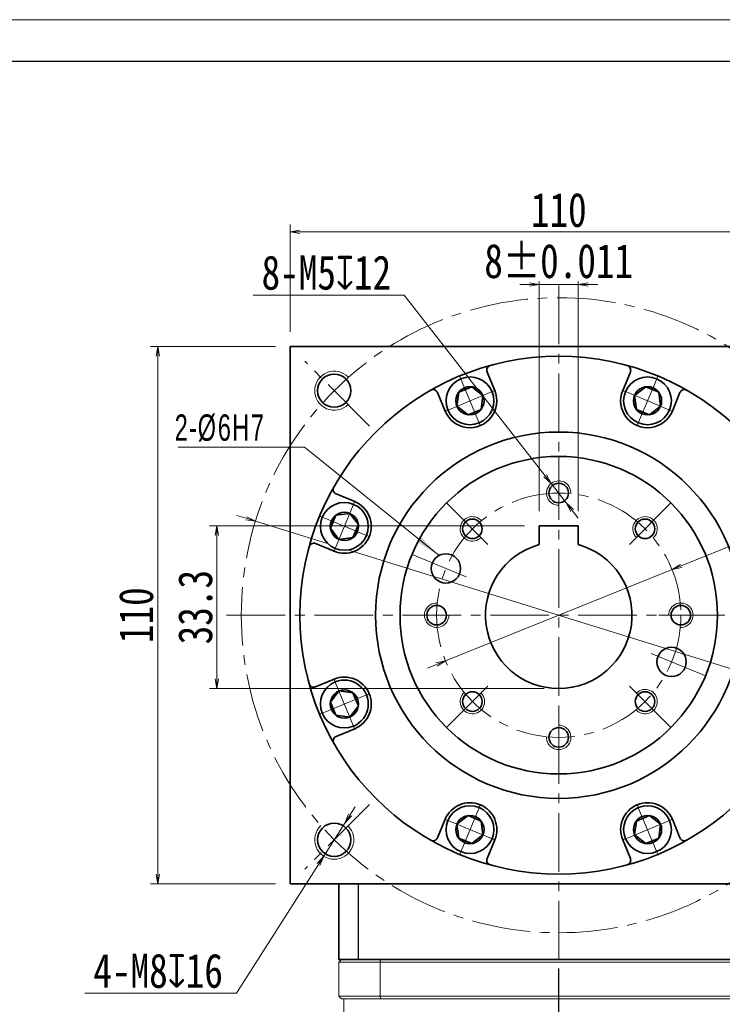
# Model space of a CAD drawing. Header units: millimetres. Extents: x -19 to 724, y -9 to 498.
# Tile 5 of 6: x 302 to 446, y 297 to 498. Entities that reach past the tile are written whole.
import ezdxf

# ---------------------------------------------------------------- set-up
doc = ezdxf.new("R2010")
doc.units = ezdxf.units.MM
doc.set_wipeout_variables(frame=1)
doc.linetypes.add('CENTER2', pattern=[28.575, 19.05, -3.175, 3.175, -3.175])
doc.linetypes.add('点画线', pattern=[18, 12, -2, 2, -2])
doc.layers.add('3中心线层', color=1, linetype='CENTER2')
doc.layers.add('7标注层', color=4, linetype='Continuous')
for name, color, linetype, lineweight in [('EB0', 7, 'Continuous', 35), ('中心线层', 1, '点画线', 18), ('图框_外框线', 7, 'Continuous', 18), ('尺寸线层', 3, 'Continuous', 18), ('粗实线层', 7, 'Continuous', 35)]:
    doc.layers.add(name, color=color, linetype=linetype, lineweight=lineweight)
doc.styles.add('宋体', font='SimSun.ttf', dxfattribs={"width": 0.8})
doc.styles.add('标准', font='txt', dxfattribs={"width": 0.667})
doc.dimstyles.new('A水平标注$0', dxfattribs={"dimtxt": 3.5, "dimasz": 2, "dimexe": 1.5, "dimexo": 3, "dimgap": 1.1, "dimtad": 1, "dimtoh": 1, "dimdec": 4, "dimdsep": 46, "dimtxsty": '宋体', "dimblk": 'OPEN', "dimcen": 3, "dimclrd": 3, "dimclre": 3, "dimclrt": 6, "dimadec": 0, "dimazin": 0, "dimtm": 1e-09, "dimtfac": 1, "dimtdec": 4, "dimtix": 1, "dimtmove": 0, "dimatfit": 3, "dimldrblk": 'OPEN', "dimfxl": 0, "dimlwd": 13, "dimlwe": 13, "dimarcsym": 0})
doc.dimstyles.new('D直径标注φ25', dxfattribs={"dimtxt": 3.5, "dimasz": 2, "dimexe": 1, "dimexo": 3, "dimtad": 1, "dimtoh": 1, "dimdec": 1, "dimdsep": 46, "dimtxsty": '宋体', "dimblk": 'OPEN', "dimcen": 3, "dimclrd": 3, "dimclre": 3, "dimclrt": 130, "dimadec": 0, "dimazin": 0, "dimtm": 1e-09, "dimtfac": 1, "dimtdec": 1, "dimtmove": 0, "dimatfit": 0, "dimldrblk": 'OPEN', "dimfxl": 0, "dimlwd": 13, "dimlwe": 13, "dimarcsym": 0})
doc.dimstyles.new('螺孔(M8-7H)', dxfattribs={"dimtxt": 3.5, "dimasz": 2, "dimexe": 1.25, "dimexo": 3, "dimtad": 1, "dimtoh": 1, "dimdec": 4, "dimdsep": 46, "dimtxsty": '宋体', "dimblk": 'OPEN', "dimcen": 3, "dimclrd": 3, "dimclre": 3, "dimclrt": 2, "dimadec": 0, "dimazin": 0, "dimtm": 1e-09, "dimtfac": 1, "dimtdec": 4, "dimtmove": 0, "dimatfit": 3, "dimldrblk": 'OPEN', "dimfxl": 0, "dimlwd": 9, "dimlwe": 9, "dimarcsym": 0})

# ---------------------------------------------------------------- blocks, each defined once
blk = doc.blocks.new('_Open')
at = {"color": 0, "linetype": 'ByBlock', "lineweight": -2}
for p, q in [((-1, 0.17), (0, 0)), ((-1, -0.17), (0, 0)), ((0, 0), (-1, 0))]:
    blk.add_line(p, q, dxfattribs=at)
blk = doc.blocks.new('*D22')
at = {"layer": 'Defpoints', "color": 0, "transparency": 16777216}
for p in [(467.36, 454.69), (357.36, 431.19), (467.36, 431.19)]:
    blk.add_point(p, dxfattribs=at)
at = {"layer": '尺寸线层', "color": 3, "lineweight": 13, "transparency": 16777216}
for p, q in [((357.36, 434.19), (357.36, 456.19)), ((467.36, 434.19), (467.36, 456.19)), ((359.36, 454.69), (465.36, 454.69))]:
    blk.add_line(p, q, dxfattribs=at)
at = {"layer": '尺寸线层', "color": 3, "lineweight": 13, "transparency": 16777216, "xscale": 2, "yscale": 2, "zscale": 2, "rotation": 180}
blk.add_blockref('_Open', (357.36, 454.69), dxfattribs=at)
at = {"layer": '尺寸线层', "color": 3, "lineweight": 13, "transparency": 16777216, "xscale": 2, "yscale": 2, "zscale": 2}
blk.add_blockref('_Open', (467.36, 454.69), dxfattribs=at)
at = {"layer": '尺寸线层', "color": 6, "transparency": 16777216, "insert": (412.36, 459.11), "char_height": 7, "attachment_point": 5, "style": '宋体', "bg_fill": 3, "box_fill_scale": 1.1, "bg_fill_color": 257, "bg_fill_transparency": 0}
blk.add_mtext('110', dxfattribs=at)
blk = doc.blocks.new('*D23')
at = {"layer": 'Defpoints', "color": 0, "transparency": 16777216}
for p in [(330.28, 431.19), (357.36, 431.19), (357.36, 321.19)]:
    blk.add_point(p, dxfattribs=at)
at = {"layer": '尺寸线层', "color": 3, "lineweight": 13, "transparency": 16777216}
for p, q in [((354.36, 431.19), (328.78, 431.19)), ((330.28, 323.19), (330.28, 429.19)), ((354.36, 321.19), (328.78, 321.19))]:
    blk.add_line(p, q, dxfattribs=at)
at = {"layer": '尺寸线层', "color": 3, "lineweight": 13, "transparency": 16777216, "xscale": 2, "yscale": 2, "zscale": 2}
for p, rotation in [((330.28, 431.19), 90), ((330.28, 321.19), 270)]:
    blk.add_blockref('_Open', p, dxfattribs=dict(at, rotation=rotation))
at = {"layer": '尺寸线层', "color": 6, "transparency": 16777216, "insert": (325.86, 376.19), "char_height": 7, "attachment_point": 5, "rotation": 90, "style": '宋体', "bg_fill": 3, "box_fill_scale": 1.1, "bg_fill_color": 257, "bg_fill_transparency": 0}
blk.add_mtext('110', dxfattribs=at)
blk = doc.blocks.new('*X6')
at = {"layer": '尺寸线层', "linetype": 'Continuous'}
blk.add_hatch(color=0, dxfattribs=at).paths.add_polyline_path([(32.87, -22.21), (28.25, -19.35), (29.09, -18.3)], flags=0)
at = {"layer": '尺寸线层', "color": 0}
for p, q in [((0, 0), (-20.55, 0)), ((5.35, 0), (0, 0)), ((0, 0), (0, 0))]:
    blk.add_line(p, q, dxfattribs=at)
at = {"layer": '尺寸线层', "color": 0, "linetype": 'Continuous'}
blk.add_line((32.87, -22.21), (5.35, 0), dxfattribs=at)
at = {"layer": '尺寸线层', "color": 0, "insert": (-2.7, 1.08), "char_height": 5.4, "width": 35.7065, "attachment_point": 9, "line_spacing_factor": 1.15057, "style": '标准'}
blk.add_mtext('\\T1.1;2-%%C6H7', dxfattribs=at)
blk = doc.blocks.new('*D24')
at = {"layer": 'Defpoints', "color": 0, "transparency": 16777216}
for p in [(350.28, 395.44), (474.44, 356.94)]:
    blk.add_point(p, dxfattribs=at)
at = {"layer": '尺寸线层', "color": 3, "lineweight": 13, "transparency": 16777216}
for p, q in [((348.37, 396.04), (346.46, 396.63)), ((350.28, 395.44), (474.44, 356.94)), ((476.35, 356.35), (480.39, 355.09)), ((480.39, 355.09), (499.06, 355.09))]:
    blk.add_line(p, q, dxfattribs=at)
at = {"layer": '尺寸线层', "color": 3, "lineweight": 13, "transparency": 16777216, "xscale": 2, "yscale": 2, "zscale": 2}
for p, rotation in [((350.28, 395.44), 342.7703562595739), ((474.44, 356.94), 162.770356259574)]:
    blk.add_blockref('_Open', p, dxfattribs=dict(at, rotation=rotation))
at = {"layer": '尺寸线层', "color": 130, "transparency": 16777216, "insert": (490.22, 359.75), "char_height": 7, "attachment_point": 5, "style": '宋体'}
blk.add_mtext('φ130', dxfattribs=at)
blk = doc.blocks.new('*X7')
at = {"layer": '中心线层', "linetype": '点画线', "lineweight": 18}
for p, q in [((0, -5.64), (0, 5.64)), ((-5.64, 0), (5.64, 0))]:
    blk.add_line(p, q, dxfattribs=at)
at = {"layer": '粗实线层'}
for p, q in [((-2.89, 0), (-1.44, 2.5)), ((-1.44, 2.5), (1.44, 2.5)), ((2.89, 0), (1.44, 2.5)), ((2.89, 0), (1.44, 2.5)), ((-2.89, 0), (-1.44, -2.5)), ((2.89, 0), (1.44, -2.5)), ((-1.44, -2.5), (1.44, -2.5))]:
    blk.add_line(p, q, dxfattribs=at)
blk.add_circle((0, 0), 2.89, dxfattribs=at)
for start, end in [(0, 180), (180, 360)]:
    blk.add_arc((0, 0), 4.89, start, end, dxfattribs=at)
blk = doc.blocks.new('*D27')
at = {"layer": 'Defpoints', "color": 0, "transparency": 16777216}
for p in [(435.55, 385.53), (389.17, 366.85)]:
    blk.add_point(p, dxfattribs=at)
at = {"layer": '尺寸线层', "color": 3, "lineweight": 13, "transparency": 16777216}
for p, q in [((437.41, 386.27), (482.18, 404.3)), ((482.18, 404.3), (496.86, 404.3)), ((389.17, 366.85), (435.55, 385.53)), ((387.31, 366.11), (385.46, 365.36))]:
    blk.add_line(p, q, dxfattribs=at)
at = {"layer": '尺寸线层', "color": 3, "lineweight": 13, "transparency": 16777216, "xscale": 2, "yscale": 2, "zscale": 2}
for p, rotation in [((435.55, 385.53), 201.9294855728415), ((389.17, 366.85), 21.92948557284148)]:
    blk.add_blockref('_Open', p, dxfattribs=dict(at, rotation=rotation))
at = {"layer": '尺寸线层', "color": 130, "transparency": 16777216, "insert": (490.02, 408.96), "char_height": 7, "attachment_point": 5, "style": '宋体'}
blk.add_mtext('φ50', dxfattribs=at)
blk = doc.blocks.new('*D28')
at = {"layer": 'Defpoints', "color": 0, "transparency": 16777216}
for p in [(408.36, 394.49), (416.36, 394.49)]:
    blk.add_point(p, dxfattribs=at)
at = {"layer": '尺寸线层', "color": 3, "lineweight": 13, "transparency": 16777216}
for p, q in [((406.36, 443.88), (404.36, 443.88)), ((408.36, 397.49), (408.36, 445.38)), ((416.36, 443.88), (408.36, 443.88)), ((416.36, 397.49), (416.36, 445.38)), ((418.36, 443.88), (420.36, 443.88))]:
    blk.add_line(p, q, dxfattribs=at)
at = {"layer": '尺寸线层', "color": 3, "lineweight": 13, "transparency": 16777216, "xscale": 2, "yscale": 2, "zscale": 2}
blk.add_blockref('_Open', (408.36, 443.88), dxfattribs=at)
at = {"layer": '尺寸线层', "color": 3, "lineweight": 13, "transparency": 16777216, "xscale": 2, "yscale": 2, "zscale": 2, "rotation": 180}
blk.add_blockref('_Open', (416.36, 443.88), dxfattribs=at)
at = {"layer": '尺寸线层', "color": 6, "transparency": 16777216, "insert": (412.36, 448.65), "char_height": 7, "attachment_point": 5, "style": '宋体', "bg_fill": 3, "box_fill_scale": 1.1, "bg_fill_color": 257, "bg_fill_transparency": 0}
blk.add_mtext('\\A1;8{\\H1x;%%P0.011}', dxfattribs=at)
at = {"layer": 'Defpoints', "color": 0, "transparency": 16777216}
blk.add_point((408.36, 443.88), dxfattribs=at)
blk = doc.blocks.new('*D29')
at = {"layer": 'Defpoints', "color": 0, "transparency": 16777216}
for p in [(408.36, 394.49), (342.39, 361.19), (412.36, 361.19)]:
    blk.add_point(p, dxfattribs=at)
at = {"layer": '尺寸线层', "color": 3, "lineweight": 13, "transparency": 16777216}
for p, q in [((405.36, 394.49), (340.89, 394.49)), ((342.39, 392.49), (342.39, 363.19)), ((409.36, 361.19), (340.89, 361.19))]:
    blk.add_line(p, q, dxfattribs=at)
at = {"layer": '尺寸线层', "color": 3, "lineweight": 13, "transparency": 16777216, "xscale": 2, "yscale": 2, "zscale": 2}
for p, rotation in [((342.39, 394.49), 90), ((342.39, 361.19), 270)]:
    blk.add_blockref('_Open', p, dxfattribs=dict(at, rotation=rotation))
at = {"layer": '尺寸线层', "color": 6, "transparency": 16777216, "insert": (337.97, 377.84), "char_height": 7, "attachment_point": 5, "rotation": 90, "style": '宋体', "bg_fill": 3, "box_fill_scale": 1.1, "bg_fill_color": 257, "bg_fill_transparency": 0}
blk.add_mtext('33.3', dxfattribs=at)
blk = doc.blocks.new('*D34')
at = {"color": 3, "lineweight": 9, "transparency": 16777216}
for p, q in [((349.83, 441.71), (380.72, 441.71)), ((380.72, 441.71), (409.59, 404.74)), ((413.9, 399.22), (410.82, 403.16)), ((415.13, 397.64), (416.36, 396.07))]:
    blk.add_line(p, q, dxfattribs=at)
at = {"layer": 'Defpoints', "color": 0, "transparency": 16777216}
for p in [(410.82, 403.16), (413.9, 399.22)]:
    blk.add_point(p, dxfattribs=at)
at = {"color": 3, "lineweight": 9, "transparency": 16777216, "xscale": 2, "yscale": 2, "zscale": 2}
for p, rotation in [((410.82, 403.16), 307.9830985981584), ((413.9, 399.22), 127.9830985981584)]:
    blk.add_blockref('_Open', p, dxfattribs=dict(at, rotation=rotation))
at = {"color": 2, "transparency": 16777216, "insert": (364.78, 446.28), "char_height": 7, "attachment_point": 5, "style": '宋体'}
blk.add_mtext('8-M5{\\famgdt|b0|i0|c0|p0;x}{12}', dxfattribs=at)
blk = doc.blocks.new('*D35')
at = {"color": 3, "lineweight": 9, "transparency": 16777216}
for p, q in [((369.62, 335.29), (370.7, 336.98)), ((368.55, 333.6), (364.25, 326.86)), ((346.37, 298.8), (363.17, 325.17)), ((315.32, 298.8), (346.37, 298.8))]:
    blk.add_line(p, q, dxfattribs=at)
at = {"layer": 'Defpoints', "color": 0, "transparency": 16777216}
for p in [(368.55, 333.6), (364.25, 326.86)]:
    blk.add_point(p, dxfattribs=at)
at = {"color": 3, "lineweight": 9, "transparency": 16777216, "xscale": 2, "yscale": 2, "zscale": 2}
for p, rotation in [((368.55, 333.6), 237.4963827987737), ((364.25, 326.86), 57.49638279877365)]:
    blk.add_blockref('_Open', p, dxfattribs=dict(at, rotation=rotation))
at = {"color": 2, "transparency": 16777216, "insert": (330.34, 303.37), "char_height": 7, "attachment_point": 5, "style": '宋体'}
blk.add_mtext('4-M8{\\famgdt|b0|i0|c0|p0;x}{16}', dxfattribs=at)

msp = doc.modelspace()

# ---------------------------------------------------------------- linework, layer by layer
at = {"color": 7, "linetype": 'Continuous', "lineweight": 15}
for p, q in [((367.35944, 305.19119), (375.76709, 305.19119)), ((367.35944, 298.19119), (367.35944, 305.19119)), ((375.94516, 305.69119), (367.85944, 305.69119)), ((375.76709, 305.19119), (448.95179, 305.19119)), ((375.76709, 305.19119), (375.76709, 298.19119)), ((448.77372, 305.69119), (375.94516, 305.69119)), ((375.76709, 298.19119), (367.35944, 298.19119)), ((367.85944, 297.69119), (375.94516, 297.69119)), ((448.95179, 298.19119), (375.76709, 298.19119)), ((375.94516, 297.69119), (448.77372, 297.69119))]:
    msp.add_line(p, q, dxfattribs=at)
for points in [[(367.85944, 305.69119), (367.35944, 305.19119)], [(375.94516, 305.69119), (375.76709, 305.19119)], [(367.35944, 298.19119), (367.85944, 297.69119)], [(368.35944, 271.69119), (368.35944, 297.69119)], [(375.76709, 298.19119), (375.94516, 297.69119)]]:
    msp.add_open_spline(points, degree=1, dxfattribs=at)
at = {"layer": '3中心线层'}
msp.add_line((412.36294, 199.1136), (412.36085, 305.69119), dxfattribs=at)
at = {"layer": '7标注层'}
msp.add_line((371.35944, 305.69119), (371.35944, 321.19119), dxfattribs=at)
at = {"layer": 'EB0'}
msp.add_line((457.35944, 305.69119), (367.35944, 305.69119), dxfattribs=at)
at = {"layer": '中心线层'}
for p, q in [((412.35944, 305.69119), (412.35944, 444.19119)), ((373.63943, 414.9112), (360.36329, 428.18734)), ((412.35944, 408.69119), (412.35944, 395.0062)), ((389.37847, 399.17216), (399.05522, 389.49541)), ((435.34041, 399.17216), (425.66367, 389.49541)), ((382.33336, 388.6284), (394.97663, 383.39138)), ((344.35944, 376.19119), (480.35944, 376.19119)), ((444.85944, 376.19119), (431.17446, 376.19119)), ((442.38553, 363.75398), (429.74225, 368.99099)), ((389.37847, 353.21022), (399.05522, 362.88696)), ((435.34041, 353.21022), (425.66367, 362.88696)), ((412.35944, 343.69119), (412.35944, 357.37617)), ((373.63943, 337.47117), (360.36329, 324.19503)), ((373.63943, 337.47117), (360.36329, 324.19503))]:
    msp.add_line(p, q, dxfattribs=at)
for radius in [65, 25]:
    msp.add_circle((412.35944, 376.19119), radius, dxfattribs=at)
at = {"layer": '图框_外框线', "color": 3}
msp.add_lwpolyline([(-15.83774, -8.68593), (700.82114, -8.68593), (700.82114, 498.09428), (-15.83774, 498.09428)], close=True, dxfattribs=at)
at = {"layer": '图框_外框线', "color": 3, "lineweight": 25}
msp.add_lwpolyline([(26.82053, -0.15428), (692.28949, -0.15428), (692.28949, 489.56263), (26.82053, 489.56263)], close=True, dxfattribs=at)
at = {"layer": '粗实线层'}
for p, q in [((357.35944, 321.19119), (357.35944, 431.19119)), ((357.35944, 431.19119), (467.35944, 431.19119)), ((399.26332, 422.18022), (397.69732, 425.96088)), ((425.45557, 422.18022), (427.02157, 425.96088)), ((389.10064, 417.97071), (387.53464, 421.75136)), ((435.61824, 417.97071), (437.18424, 421.75136)), ((370.57992, 399.44999), (366.79927, 401.01599)), ((416.35944, 394.49119), (408.35944, 394.49119)), ((408.35944, 394.49119), (408.35944, 390.64802)), ((416.35944, 394.49119), (416.35944, 390.64802)), ((366.3704, 389.28731), (362.58975, 390.85331)), ((366.3704, 363.09506), (362.58975, 361.52906)), ((370.57992, 352.93239), (366.79927, 351.36639)), ((389.10064, 334.41167), (387.53464, 330.63101)), ((435.61824, 334.41167), (437.18424, 330.63101)), ((399.26332, 330.20215), (397.69732, 326.4215)), ((425.45557, 330.20215), (427.02157, 326.4215)), ((467.35944, 321.19119), (357.35944, 321.19119)), ((367.35944, 305.69119), (367.35944, 321.19119))]:
    msp.add_line(p, q, dxfattribs=at)
for centre, radius in [((412.35944, 376.19119), 53), ((366.3975, 422.15313), 3.4), ((412.35944, 376.19119), 37.5), ((412.35944, 376.19119), 32.5), ((412.35944, 401.19119), 2), ((394.68177, 393.86886), 2), ((430.03711, 393.86886), 2), ((387.35944, 376.19119), 2), ((437.35944, 376.19119), 2), ((394.68177, 358.51352), 2), ((430.03711, 358.51352), 2), ((412.35944, 351.19119), 2), ((366.3975, 330.22925), 3.4), ((366.3975, 330.22925), 3.4)]:
    msp.add_circle(centre, radius, dxfattribs=at)
at = {"layer": '粗实线层', "color": 4}
for centre in [(389.26245, 385.75827), (435.45643, 366.6241)]:
    msp.add_circle(centre, 3, dxfattribs=at)
at = {"layer": '粗实线层'}
for centre, radius, start, end in [((398.6212, 426.34356), 1, 105.3191645, 202.5000344), ((426.09769, 426.34356), 1, 337.4999656, 74.6808355), ((386.61076, 421.36868), 1, 22.4999656, 119.6808355), ((394.18198, 420.07546), 5.5, 202.5, 22.5), ((430.5369, 420.07546), 5.5, 157.5, 337.5), ((438.10812, 421.36868), 1, 60.3191645, 157.5000344), ((367.18195, 401.93986), 1, 150.3191645, 247.5000344), ((368.47516, 394.36865), 5.5, 247.5, 67.5), ((362.20707, 389.92943), 1, 67.4999656, 164.6808355), ((412.35944, 376.19119), 15, 105.46601, 74.53399), ((368.47516, 358.01372), 5.5, 292.5, 112.5), ((362.20707, 362.45294), 1, 195.3191645, 292.5000344), ((367.18195, 350.44251), 1, 112.4999656, 209.6808355), ((394.18198, 332.30691), 5.5, 337.5, 157.5), ((430.5369, 332.30691), 5.5, 22.5, 202.5), ((386.61076, 331.0137), 1, 240.3191645, 337.5000344), ((438.10812, 331.0137), 1, 202.4999656, 299.6808355), ((398.6212, 326.03881), 1, 157.4999656, 254.6808355), ((426.09769, 326.03881), 1, 285.3191645, 22.5000344)]:
    msp.add_arc(centre, radius, start, end, dxfattribs=at)
at = {"layer": '粗实线层', "lineweight": 18}
for centre, radius, start, end in [((366.3975, 422.15313), 4, 43.2367746, 315), ((412.35944, 401.19119), 2.5, 357.134016, 270), ((394.68177, 393.86886), 2.5, 42.134016, 315), ((430.03711, 393.86886), 2.5, 312.134016, 225), ((387.35944, 376.19119), 2.5, 87.134016, 360), ((437.35944, 376.19119), 2.5, 267.134016, 180), ((430.03711, 358.51352), 2.5, 222.134016, 135), ((394.68177, 358.51352), 2.5, 132.134016, 45), ((412.35944, 351.19119), 2.5, 177.134016, 90), ((366.3975, 330.22925), 4, 133.2367746, 45), ((366.3975, 330.22925), 4, 133.2367746, 45)]:
    msp.add_arc(centre, radius, start, end, dxfattribs=at)

# ---------------------------------------------------------------- dimensions: what is measured, and where the dimension line sits
at = {"layer": '尺寸线层'}
dim = msp.add_diameter_dim_2p(p1=(389.16834, 366.85456), p2=(435.55055, 385.52782), dimstyle='D直径标注φ25', override={"dimtxt": 7, "dimgap": 1, "dimpost": 'φ<>', "dimtfill": 0}, dxfattribs=at)
dim.commit()
dim.dimension.update_dxf_attribs({"geometry": '*D27', "text_midpoint": (490.02021, 404.30241), "dimtype": 163})

# ---------------------------------------------------------------- next in the draw order: dimensions: what is measured, and where the dimension line sits
dim = msp.add_linear_dim(base=(467.35944, 454.69083), p1=(357.35944, 431.19119), p2=(467.35944, 431.19119), dimstyle='A水平标注$0', override={"dimtxt": 7, "dimgap": 1, "dimdec": 1, "dimpost": '<>', "dimblk": 'Open', "dimtvp": 0.1, "dimtfill": 1, "dimtfillclr": 256}, dxfattribs=at)
dim.commit()
dim.dimension.update_dxf_attribs({"geometry": '*D22', "text_midpoint": (412.35944, 459.11262)})

# ---------------------------------------------------------------- next in the draw order: wipeouts: each hides what was drawn before it
for points in [[(398.69975, 421.94679), (398.68916, 421.97214), (398.67843, 421.99744), (398.66756, 422.02267), (398.65655, 422.04785), (398.6454, 422.07296), (398.6341, 422.098), (398.62267, 422.12299), (398.6111, 422.14791), (398.59938, 422.17276), (398.58753, 422.19755), (398.57553, 422.22227), (398.5634, 422.24692), (398.55113, 422.27151), (398.53872, 422.29602), (398.52618, 422.32047), (398.51349, 422.34484), (398.50067, 422.36915), (398.48772, 422.39338), (398.47462, 422.41753), (398.4614, 422.44162), (398.44803, 422.46562), (398.43454, 422.48956), (398.42091, 422.51341), (398.40714, 422.53719), (398.39324, 422.5609), (398.37921, 422.58452), (398.36504, 422.60806), (398.35075, 422.63153), (398.33632, 422.65491), (398.32176, 422.67821), (398.32176, 422.67821), (398.19563, 422.8688), (398.06073, 423.05328), (397.91736, 423.23126), (397.76583, 423.40234), (397.60647, 423.56616), (397.43963, 423.72235), (397.26567, 423.87058), (397.08498, 424.01052), (396.89795, 424.14186), (396.70499, 424.26432), (396.50651, 424.37763), (396.30296, 424.48154), (396.09477, 424.57583), (395.88241, 424.66029), (395.66633, 424.73473), (395.44701, 424.799), (395.22493, 424.85295), (395.00057, 424.89646), (394.77442, 424.92944), (394.54697, 424.95182), (394.31873, 424.96355), (394.09019, 424.9646), (393.86185, 424.95497), (393.63421, 424.93469), (393.40777, 424.90379), (393.18301, 424.86234), (392.96044, 424.81044), (392.74054, 424.74819), (392.52379, 424.67574), (392.31066, 424.59324), (392.31066, 424.59324), (392.10161, 424.50087), (391.89711, 424.39883), (391.6976, 424.28735), (391.50352, 424.16667), (391.31529, 424.03705), (391.13332, 423.89878), (390.95801, 423.75216), (390.78974, 423.59751), (390.62888, 423.43517), (390.47578, 423.26548), (390.33078, 423.08883), (390.19419, 422.9056), (390.06631, 422.71618), (389.94742, 422.521), (389.83778, 422.32047), (389.73763, 422.11504), (389.64719, 421.90515), (389.56665, 421.69127), (389.49619, 421.47386), (389.43597, 421.2534), (389.38612, 421.03036), (389.34674, 420.80523), (389.31792, 420.57852), (389.29973, 420.3507), (389.2922, 420.12228), (389.29536, 419.89376), (389.30918, 419.66564), (389.33365, 419.43841), (389.36871, 419.21257), (389.41429, 418.98862), (389.41429, 418.98862), (389.42047, 418.96185), (389.4268, 418.93511), (389.43329, 418.90841), (389.43992, 418.88174), (389.4467, 418.85512), (389.45363, 418.82853), (389.46071, 418.80198), (389.46794, 418.77547), (389.47532, 418.74901), (389.48285, 418.72258), (389.49053, 418.6962), (389.49835, 418.66986), (389.50632, 418.64356), (389.51444, 418.61731), (389.52271, 418.59111), (389.53112, 418.56495), (389.53968, 418.53885), (389.54839, 418.51278), (389.55724, 418.48677), (389.56624, 418.46081), (389.57539, 418.4349), (389.58468, 418.40905), (389.59412, 418.38324), (389.6037, 418.35749), (389.61342, 418.33179), (389.62329, 418.30615), (389.63331, 418.28056), (389.64346, 418.25503), (389.65376, 418.22956), (389.66421, 418.20414), (389.66421, 418.20414), (389.76834, 417.97027), (389.88456, 417.74216), (390.01257, 417.52045), (390.152, 417.30574), (390.30248, 417.09862), (390.46359, 416.89966), (390.6349, 416.70941), (390.81592, 416.52838), (391.00618, 416.35708), (391.20513, 416.19597), (391.41225, 416.04549), (391.62696, 415.90605), (391.84867, 415.77805), (392.07678, 415.66182), (392.31066, 415.55769), (392.54966, 415.46595), (392.79314, 415.38684), (393.04043, 415.32058), (393.29085, 415.26735), (393.54371, 415.2273), (393.79831, 415.20054), (394.05397, 415.18714), (394.30998, 415.18714), (394.56564, 415.20054), (394.82025, 415.2273), (395.07311, 415.26735), (395.32353, 415.32058), (395.57081, 415.38684), (395.81429, 415.46595), (396.0533, 415.55769), (396.0533, 415.55769), (396.28718, 415.66182), (396.51528, 415.77805), (396.737, 415.90605), (396.9517, 416.04549), (397.15882, 416.19597), (397.35778, 416.35708), (397.54803, 416.52838), (397.72906, 416.70941), (397.90036, 416.89966), (398.06148, 417.09862), (398.21196, 417.30574), (398.35139, 417.52045), (398.47939, 417.74216), (398.59562, 417.97027), (398.69975, 418.20414), (398.7915, 418.44315), (398.87061, 418.68663), (398.93687, 418.93392), (398.99009, 419.18433), (399.03014, 419.43719), (399.0569, 419.6918), (399.0703, 419.94746), (399.0703, 420.20347), (399.0569, 420.45913), (399.03014, 420.71374), (398.99009, 420.9666), (398.93687, 421.21701), (398.87061, 421.4643), (398.7915, 421.70778)], [(435.05468, 418.20414), (435.06512, 418.22956), (435.07542, 418.25503), (435.08558, 418.28056), (435.09559, 418.30615), (435.10546, 418.33179), (435.11519, 418.35749), (435.12477, 418.38324), (435.1342, 418.40905), (435.14349, 418.4349), (435.15264, 418.46081), (435.16164, 418.48677), (435.17049, 418.51278), (435.1792, 418.53885), (435.18776, 418.56495), (435.19617, 418.59111), (435.20444, 418.61731), (435.21256, 418.64356), (435.22053, 418.66986), (435.22836, 418.6962), (435.23603, 418.72258), (435.24356, 418.74901), (435.25094, 418.77547), (435.25817, 418.80198), (435.26525, 418.82853), (435.27218, 418.85512), (435.27896, 418.88174), (435.2856, 418.90841), (435.29208, 418.93511), (435.29841, 418.96185), (435.30459, 418.98862), (435.30459, 418.98862), (435.35017, 419.21257), (435.38523, 419.43841), (435.4097, 419.66564), (435.42353, 419.89376), (435.42668, 420.12228), (435.41915, 420.3507), (435.40096, 420.57852), (435.37214, 420.80523), (435.33276, 421.03036), (435.28291, 421.2534), (435.22269, 421.47386), (435.15223, 421.69127), (435.0717, 421.90515), (434.98125, 422.11504), (434.8811, 422.32047), (434.77146, 422.521), (434.65257, 422.71618), (434.52469, 422.9056), (434.3881, 423.08883), (434.2431, 423.26548), (434.09, 423.43517), (433.92914, 423.59751), (433.76087, 423.75216), (433.58556, 423.89878), (433.40359, 424.03705), (433.21536, 424.16667), (433.02128, 424.28735), (432.82177, 424.39883), (432.61727, 424.50087), (432.40823, 424.59324), (432.40823, 424.59324), (432.19509, 424.67574), (431.97834, 424.74819), (431.75844, 424.81044), (431.53587, 424.86234), (431.31112, 424.90379), (431.08467, 424.93469), (430.85703, 424.95497), (430.62869, 424.9646), (430.40015, 424.96355), (430.17191, 424.95182), (429.94447, 424.92944), (429.71832, 424.89646), (429.49395, 424.85295), (429.27187, 424.799), (429.05255, 424.73473), (428.83647, 424.66029), (428.62411, 424.57583), (428.41592, 424.48154), (428.21237, 424.37763), (428.01389, 424.26432), (427.82093, 424.14186), (427.6339, 424.01052), (427.45321, 423.87058), (427.27925, 423.72235), (427.11241, 423.56616), (426.95305, 423.40234), (426.80152, 423.23126), (426.65815, 423.05328), (426.52325, 422.8688), (426.39712, 422.67821), (426.39712, 422.67821), (426.38256, 422.65491), (426.36813, 422.63153), (426.35384, 422.60806), (426.33967, 422.58452), (426.32564, 422.5609), (426.31174, 422.53719), (426.29798, 422.51341), (426.28435, 422.48956), (426.27085, 422.46562), (426.25749, 422.44162), (426.24426, 422.41753), (426.23117, 422.39338), (426.21821, 422.36915), (426.20539, 422.34484), (426.19271, 422.32047), (426.18016, 422.29602), (426.16775, 422.27151), (426.15548, 422.24692), (426.14335, 422.22227), (426.13136, 422.19755), (426.1195, 422.17276), (426.10779, 422.14791), (426.09621, 422.12299), (426.08478, 422.098), (426.07348, 422.07296), (426.06233, 422.04785), (426.05132, 422.02267), (426.04045, 421.99744), (426.02972, 421.97214), (426.01913, 421.94679), (426.01913, 421.94679), (425.92739, 421.70778), (425.84828, 421.4643), (425.78202, 421.21701), (425.72879, 420.9666), (425.68874, 420.71374), (425.66198, 420.45913), (425.64858, 420.20347), (425.64858, 419.94746), (425.66198, 419.6918), (425.68874, 419.43719), (425.72879, 419.18433), (425.78202, 418.93392), (425.84828, 418.68663), (425.92739, 418.44315), (426.01913, 418.20414), (426.12326, 417.97027), (426.23949, 417.74216), (426.36749, 417.52045), (426.50693, 417.30574), (426.65741, 417.09862), (426.81852, 416.89966), (426.98982, 416.70941), (427.17085, 416.52838), (427.3611, 416.35708), (427.56006, 416.19597), (427.76718, 416.04549), (427.98189, 415.90605), (428.2036, 415.77805), (428.4317, 415.66182), (428.66558, 415.55769), (428.66558, 415.55769), (428.90459, 415.46595), (429.14807, 415.38684), (429.39536, 415.32058), (429.64577, 415.26735), (429.89863, 415.2273), (430.15324, 415.20054), (430.4089, 415.18714), (430.66491, 415.18714), (430.92057, 415.20054), (431.17518, 415.2273), (431.42804, 415.26735), (431.67845, 415.32058), (431.92574, 415.38684), (432.16922, 415.46595), (432.40823, 415.55769), (432.6421, 415.66182), (432.87021, 415.77805), (433.09192, 415.90605), (433.30663, 416.04549), (433.51375, 416.19597), (433.71271, 416.35708), (433.90296, 416.52838), (434.08398, 416.70941), (434.25529, 416.89966), (434.4164, 417.09862), (434.56688, 417.30574), (434.70631, 417.52045), (434.83432, 417.74216), (434.95055, 417.97027)], [(389.66421, 334.17823), (389.65376, 334.15282), (389.64346, 334.12734), (389.63331, 334.10181), (389.62329, 334.07623), (389.61342, 334.05058), (389.6037, 334.02489), (389.59412, 333.99913), (389.58468, 333.97333), (389.57539, 333.94747), (389.56624, 333.92156), (389.55724, 333.8956), (389.54839, 333.86959), (389.53968, 333.84353), (389.53112, 333.81742), (389.52271, 333.79126), (389.51444, 333.76506), (389.50632, 333.73881), (389.49835, 333.71251), (389.49053, 333.68618), (389.48285, 333.65979), (389.47532, 333.63337), (389.46794, 333.6069), (389.46071, 333.58039), (389.45363, 333.55384), (389.4467, 333.52726), (389.43992, 333.50063), (389.43329, 333.47397), (389.4268, 333.44726), (389.42047, 333.42053), (389.41429, 333.39376), (389.41429, 333.39376), (389.36871, 333.1698), (389.33365, 332.94397), (389.30918, 332.71674), (389.29536, 332.48861), (389.2922, 332.26009), (389.29973, 332.03168), (389.31792, 331.80386), (389.34674, 331.57714), (389.38612, 331.35202), (389.43597, 331.12898), (389.49619, 330.90851), (389.56665, 330.6911), (389.64719, 330.47722), (389.73763, 330.26733), (389.83778, 330.0619), (389.94742, 329.86138), (390.06631, 329.66619), (390.19419, 329.47678), (390.33078, 329.29354), (390.47578, 329.11689), (390.62888, 328.94721), (390.78974, 328.78486), (390.95801, 328.63021), (391.13332, 328.48359), (391.31529, 328.34532), (391.50352, 328.2157), (391.6976, 328.09502), (391.89711, 327.98354), (392.10161, 327.88151), (392.31066, 327.78914), (392.31066, 327.78914), (392.52379, 327.70664), (392.74054, 327.63418), (392.96044, 327.57194), (393.18301, 327.52003), (393.40777, 327.47859), (393.63421, 327.44769), (393.86185, 327.4274), (394.09019, 327.41777), (394.31873, 327.41882), (394.54697, 327.43055), (394.77442, 327.45293), (395.00057, 327.48591), (395.22493, 327.52942), (395.44701, 327.58337), (395.66633, 327.64764), (395.88241, 327.72208), (396.09477, 327.80654), (396.30296, 327.90083), (396.50651, 328.00474), (396.70499, 328.11805), (396.89795, 328.24051), (397.08498, 328.37185), (397.26567, 328.51179), (397.43963, 328.66002), (397.60647, 328.81621), (397.76583, 328.98003), (397.91736, 329.15112), (398.06073, 329.32909), (398.19563, 329.51358), (398.32176, 329.70416), (398.32176, 329.70416), (398.33632, 329.72746), (398.35075, 329.75085), (398.36504, 329.77431), (398.37921, 329.79785), (398.39324, 329.82148), (398.40714, 329.84518), (398.42091, 329.86896), (398.43454, 329.89282), (398.44803, 329.91675), (398.4614, 329.94076), (398.47462, 329.96484), (398.48772, 329.989), (398.50067, 330.01323), (398.51349, 330.03753), (398.52618, 330.0619), (398.53872, 330.08635), (398.55113, 330.11086), (398.5634, 330.13545), (398.57553, 330.1601), (398.58753, 330.18482), (398.59938, 330.20961), (398.6111, 330.23447), (398.62267, 330.25938), (398.6341, 330.28437), (398.6454, 330.30942), (398.65655, 330.33453), (398.66756, 330.3597), (398.67843, 330.38494), (398.68916, 330.41023), (398.69975, 330.43559), (398.69975, 330.43559), (398.7915, 330.67459), (398.87061, 330.91807), (398.93687, 331.16536), (398.99009, 331.41578), (399.03014, 331.66864), (399.0569, 331.92324), (399.0703, 332.1789), (399.0703, 332.43491), (399.0569, 332.69057), (399.03014, 332.94518), (398.99009, 333.19804), (398.93687, 333.44846), (398.87061, 333.69574), (398.7915, 333.93922), (398.69975, 334.17823), (398.59562, 334.41211), (398.47939, 334.64022), (398.35139, 334.86193), (398.21196, 335.07664), (398.06148, 335.28375), (397.90036, 335.48271), (397.72906, 335.67296), (397.54803, 335.85399), (397.35778, 336.02529), (397.15882, 336.18641), (396.9517, 336.33689), (396.737, 336.47632), (396.51528, 336.60432), (396.28718, 336.72055), (396.0533, 336.82468), (396.0533, 336.82468), (395.81429, 336.91643), (395.57081, 336.99554), (395.32353, 337.0618), (395.07311, 337.11503), (394.82025, 337.15507), (394.56564, 337.18183), (394.30998, 337.19523), (394.05397, 337.19523), (393.79831, 337.18183), (393.54371, 337.15507), (393.29085, 337.11503), (393.04043, 337.0618), (392.79314, 336.99554), (392.54966, 336.91643), (392.31066, 336.82468), (392.07678, 336.72055), (391.84867, 336.60432), (391.62696, 336.47632), (391.41225, 336.33689), (391.20513, 336.18641), (391.00618, 336.02529), (390.81592, 335.85399), (390.6349, 335.67296), (390.46359, 335.48271), (390.30248, 335.28375), (390.152, 335.07664), (390.01257, 334.86193), (389.88456, 334.64022), (389.76834, 334.41211)], [(426.01913, 330.43559), (426.02972, 330.41023), (426.04045, 330.38494), (426.05132, 330.3597), (426.06233, 330.33453), (426.07348, 330.30942), (426.08478, 330.28437), (426.09621, 330.25938), (426.10779, 330.23447), (426.1195, 330.20961), (426.13136, 330.18482), (426.14335, 330.1601), (426.15548, 330.13545), (426.16775, 330.11086), (426.18016, 330.08635), (426.19271, 330.0619), (426.20539, 330.03753), (426.21821, 330.01323), (426.23117, 329.989), (426.24426, 329.96484), (426.25749, 329.94076), (426.27085, 329.91675), (426.28435, 329.89282), (426.29798, 329.86896), (426.31174, 329.84518), (426.32564, 329.82148), (426.33967, 329.79785), (426.35384, 329.77431), (426.36813, 329.75085), (426.38256, 329.72746), (426.39712, 329.70416), (426.39712, 329.70416), (426.52325, 329.51358), (426.65815, 329.32909), (426.80152, 329.15112), (426.95305, 328.98003), (427.11241, 328.81621), (427.27925, 328.66002), (427.45321, 328.51179), (427.6339, 328.37185), (427.82093, 328.24051), (428.01389, 328.11805), (428.21237, 328.00474), (428.41592, 327.90083), (428.62411, 327.80654), (428.83647, 327.72208), (429.05255, 327.64764), (429.27187, 327.58337), (429.49395, 327.52942), (429.71832, 327.48591), (429.94447, 327.45293), (430.17191, 327.43055), (430.40015, 327.41882), (430.62869, 327.41777), (430.85703, 327.4274), (431.08467, 327.44769), (431.31112, 327.47859), (431.53587, 327.52003), (431.75844, 327.57194), (431.97834, 327.63418), (432.19509, 327.70664), (432.40823, 327.78914), (432.40823, 327.78914), (432.61727, 327.88151), (432.82177, 327.98354), (433.02128, 328.09502), (433.21536, 328.2157), (433.40359, 328.34532), (433.58556, 328.48359), (433.76087, 328.63021), (433.92914, 328.78486), (434.09, 328.94721), (434.2431, 329.11689), (434.3881, 329.29354), (434.52469, 329.47678), (434.65257, 329.66619), (434.77146, 329.86138), (434.8811, 330.0619), (434.98125, 330.26733), (435.0717, 330.47722), (435.15223, 330.6911), (435.22269, 330.90851), (435.28291, 331.12898), (435.33276, 331.35202), (435.37214, 331.57714), (435.40096, 331.80386), (435.41915, 332.03168), (435.42668, 332.26009), (435.42353, 332.48861), (435.4097, 332.71674), (435.38523, 332.94397), (435.35017, 333.1698), (435.30459, 333.39376), (435.30459, 333.39376), (435.29841, 333.42053), (435.29208, 333.44726), (435.2856, 333.47397), (435.27896, 333.50063), (435.27218, 333.52726), (435.26525, 333.55384), (435.25817, 333.58039), (435.25094, 333.6069), (435.24356, 333.63337), (435.23603, 333.65979), (435.22836, 333.68618), (435.22053, 333.71251), (435.21256, 333.73881), (435.20444, 333.76506), (435.19617, 333.79126), (435.18776, 333.81742), (435.1792, 333.84353), (435.17049, 333.86959), (435.16164, 333.8956), (435.15264, 333.92156), (435.14349, 333.94747), (435.1342, 333.97333), (435.12477, 333.99913), (435.11519, 334.02489), (435.10546, 334.05058), (435.09559, 334.07623), (435.08558, 334.10181), (435.07542, 334.12734), (435.06512, 334.15282), (435.05468, 334.17823), (435.05468, 334.17823), (434.95055, 334.41211), (434.83432, 334.64022), (434.70631, 334.86193), (434.56688, 335.07664), (434.4164, 335.28375), (434.25529, 335.48271), (434.08398, 335.67296), (433.90296, 335.85399), (433.71271, 336.02529), (433.51375, 336.18641), (433.30663, 336.33689), (433.09192, 336.47632), (432.87021, 336.60432), (432.6421, 336.72055), (432.40823, 336.82468), (432.16922, 336.91643), (431.92574, 336.99554), (431.67845, 337.0618), (431.42804, 337.11503), (431.17518, 337.15507), (430.92057, 337.18183), (430.66491, 337.19523), (430.4089, 337.19523), (430.15324, 337.18183), (429.89863, 337.15507), (429.64577, 337.11503), (429.39536, 337.0618), (429.14807, 336.99554), (428.90459, 336.91643), (428.66558, 336.82468), (428.66558, 336.82468), (428.4317, 336.72055), (428.2036, 336.60432), (427.98189, 336.47632), (427.76718, 336.33689), (427.56006, 336.18641), (427.3611, 336.02529), (427.17085, 335.85399), (426.98982, 335.67296), (426.81852, 335.48271), (426.65741, 335.28375), (426.50693, 335.07664), (426.36749, 334.86193), (426.23949, 334.64022), (426.12326, 334.41211), (426.01913, 334.17823), (425.92739, 333.93922), (425.84828, 333.69574), (425.78202, 333.44846), (425.72879, 333.19804), (425.68874, 332.94518), (425.66198, 332.69057), (425.64858, 332.43491), (425.64858, 332.1789), (425.66198, 331.92324), (425.68874, 331.66864), (425.72879, 331.41578), (425.78202, 331.16536), (425.84828, 330.91807), (425.92739, 330.67459)]]:
    msp.add_wipeout(points).dxf.layer = '粗实线层'

# ---------------------------------------------------------------- next in the draw order: block references
at = {"layer": '粗实线层'}
for p, rotation in [((394.18198, 420.07546), 22.5), ((430.5369, 420.07546), 337.5000000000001), ((394.18198, 332.30691), 157.5000000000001), ((430.5369, 332.30691), 202.4999999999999)]:
    msp.add_blockref('*X7', p, dxfattribs=dict(at, rotation=rotation))

# ---------------------------------------------------------------- next in the draw order: dimensions: what is measured, and where the dimension line sits
at = {"layer": '尺寸线层'}
dim = msp.add_linear_dim(base=(330.27705, 431.19119), p1=(357.35944, 321.19119), p2=(357.35944, 431.19119), angle=90, dimstyle='A水平标注$0', override={"dimtxt": 7, "dimgap": 1, "dimdec": 1, "dimpost": '<>', "dimblk": 'Open', "dimtvp": 0.1, "dimtfill": 1, "dimtfillclr": 256}, dxfattribs=at)
dim.commit()
dim.dimension.update_dxf_attribs({"geometry": '*D23', "text_midpoint": (325.85527, 376.19119)})

# ---------------------------------------------------------------- next in the draw order: block references
msp.add_blockref('*X6', (354.9813, 410.6195), dxfattribs=at)

# ---------------------------------------------------------------- next in the draw order: dimensions: what is measured, and where the dimension line sits
dim = msp.add_diameter_dim_2p(p1=(368.54691, 333.60268), p2=(364.24809, 326.85582), text='4-M<>{\\famgdt|b0|i0|c0|p0;x}{16}', dimstyle='螺孔(M8-7H)', override={"dimtxt": 7, "dimgap": 1, "dimtad": 1, "dimtih": 0, "dimtoh": 1, "dimdec": 4, "dimlfac": 1, "dimpost": '<>', "dimcen": 0, "dimse1": 0, "dimse2": 0, "dimsd1": 0, "dimsd2": 0, "dimtix": 0, "dimtofl": 1, "dimatfit": 3, "dimtvp": 0.1, "dimtfill": 0})
dim.commit()
dim.dimension.update_dxf_attribs({"geometry": '*D35', "text_midpoint": (330.34254, 298.79555), "dimtype": 163})
dim = msp.add_diameter_dim_2p(p1=(350.2763, 395.44433), p2=(474.44258, 356.93804), dimstyle='D直径标注φ25', override={"dimtxt": 7, "dimgap": 1, "dimpost": 'φ<>', "dimtfill": 0}, dxfattribs=at)
dim.commit()
dim.dimension.update_dxf_attribs({"geometry": '*D24', "text_midpoint": (490.22398, 355.09488), "dimtype": 163})

# ---------------------------------------------------------------- next in the draw order: dimensions: what is measured, and where the dimension line sits
dim = msp.add_linear_dim(base=(408.35944, 443.87671), p1=(416.35944, 394.49119), p2=(408.35944, 394.49119), text='\\A1;8{\\H1x;%%P0.011}', dimstyle='A水平标注$0', override={"dimtxt": 7, "dimgap": 1, "dimdec": 1, "dimpost": '<>', "dimblk": 'Open', "dimtvp": 0.1, "dimtfill": 1, "dimtfillclr": 256}, dxfattribs=at)
dim.commit()
dim.dimension.update_dxf_attribs({"geometry": '*D28', "text_midpoint": (412.35944, 448.65045)})

# ---------------------------------------------------------------- next in the draw order: wipeouts: each hides what was drawn before it
for points in [[(370.34649, 398.88642), (370.32107, 398.89686), (370.2956, 398.90716), (370.27007, 398.91732), (370.24448, 398.92734), (370.21884, 398.93721), (370.19314, 398.94693), (370.16739, 398.95651), (370.14158, 398.96595), (370.11572, 398.97524), (370.08981, 398.98438), (370.06385, 398.99338), (370.03784, 399.00224), (370.01178, 399.01094), (369.98567, 399.01951), (369.95952, 399.02792), (369.93331, 399.03619), (369.90706, 399.04431), (369.88077, 399.05228), (369.85443, 399.0601), (369.82805, 399.06778), (369.80162, 399.07531), (369.77516, 399.08268), (369.74865, 399.08991), (369.7221, 399.097), (369.69551, 399.10393), (369.66888, 399.11071), (369.64222, 399.11734), (369.61552, 399.12382), (369.58878, 399.13016), (369.56201, 399.13634), (369.56201, 399.13634), (369.33806, 399.18191), (369.11222, 399.21697), (368.88499, 399.24145), (368.65687, 399.25527), (368.42835, 399.25843), (368.19993, 399.2509), (367.97211, 399.23271), (367.74539, 399.20389), (367.52027, 399.16451), (367.29723, 399.11466), (367.07677, 399.05444), (366.85936, 398.98398), (366.64547, 398.90344), (366.43559, 398.813), (366.23016, 398.71285), (366.02963, 398.60321), (365.83445, 398.48432), (365.64503, 398.35644), (365.4618, 398.21985), (365.28515, 398.07485), (365.11546, 397.92175), (364.95312, 397.76089), (364.79846, 397.59262), (364.65184, 397.41731), (364.51357, 397.23534), (364.38396, 397.04711), (364.26328, 396.85303), (364.1518, 396.65352), (364.04976, 396.44902), (363.95739, 396.23997), (363.95739, 396.23997), (363.87489, 396.02684), (363.80244, 395.81009), (363.74019, 395.59018), (363.68829, 395.36761), (363.64684, 395.14286), (363.61594, 394.91642), (363.59565, 394.68878), (363.58602, 394.46044), (363.58708, 394.2319), (363.5988, 394.00366), (363.62118, 393.77621), (363.65417, 393.55006), (363.69768, 393.3257), (363.75163, 393.10362), (363.81589, 392.8843), (363.89034, 392.66822), (363.9748, 392.45585), (364.06908, 392.24767), (364.173, 392.04412), (364.28631, 391.84564), (364.40877, 391.65268), (364.54011, 391.46564), (364.68005, 391.28495), (364.82827, 391.111), (364.98447, 390.94416), (365.14828, 390.7848), (365.31937, 390.63327), (365.49735, 390.4899), (365.68183, 390.355), (365.87241, 390.22887), (365.87241, 390.22887), (365.89572, 390.21431), (365.9191, 390.19988), (365.94256, 390.18558), (365.96611, 390.17142), (365.98973, 390.15739), (366.01343, 390.14349), (366.03721, 390.12972), (366.06107, 390.11609), (366.085, 390.10259), (366.10901, 390.08923), (366.13309, 390.076), (366.15725, 390.06291), (366.18148, 390.04995), (366.20578, 390.03714), (366.23016, 390.02445), (366.2546, 390.01191), (366.27912, 389.9995), (366.3037, 389.98723), (366.32836, 389.9751), (366.35308, 389.9631), (366.37787, 389.95125), (366.40272, 389.93953), (366.42764, 389.92796), (366.45262, 389.91652), (366.47767, 389.90523), (366.50278, 389.89408), (366.52796, 389.88306), (366.55319, 389.87219), (366.57849, 389.86146), (366.60384, 389.85088), (366.60384, 389.85088), (366.84285, 389.75913), (367.08633, 389.68002), (367.33362, 389.61376), (367.58403, 389.56053), (367.83689, 389.52048), (368.0915, 389.49372), (368.34716, 389.48033), (368.60317, 389.48033), (368.85883, 389.49372), (369.11344, 389.52048), (369.3663, 389.56053), (369.61671, 389.61376), (369.864, 389.68002), (370.10748, 389.75913), (370.34649, 389.85088), (370.58036, 389.95501), (370.80847, 390.07123), (371.03018, 390.19924), (371.24489, 390.33867), (371.45201, 390.48915), (371.65096, 390.65026), (371.84122, 390.82157), (372.02224, 391.0026), (372.19355, 391.19285), (372.35466, 391.39181), (372.50514, 391.59892), (372.64457, 391.81363), (372.77258, 392.03534), (372.88881, 392.26345), (372.99293, 392.49733), (372.99293, 392.49733), (373.08468, 392.73633), (373.16379, 392.97981), (373.23005, 393.2271), (373.28328, 393.47752), (373.32333, 393.73038), (373.35009, 393.98498), (373.36349, 394.24064), (373.36349, 394.49666), (373.35009, 394.75231), (373.32333, 395.00692), (373.28328, 395.25978), (373.23005, 395.5102), (373.16379, 395.75748), (373.08468, 396.00097), (372.99293, 396.23997), (372.88881, 396.47385), (372.77258, 396.70196), (372.64457, 396.92367), (372.50514, 397.13838), (372.35466, 397.34549), (372.19355, 397.54445), (372.02224, 397.7347), (371.84122, 397.91573), (371.65096, 398.08703), (371.45201, 398.24815), (371.24489, 398.39863), (371.03018, 398.53806), (370.80847, 398.66607), (370.58036, 398.78229)], [(366.60384, 362.53149), (366.57849, 362.52091), (366.55319, 362.51018), (366.52796, 362.49931), (366.50278, 362.4883), (366.47767, 362.47714), (366.45262, 362.46585), (366.42764, 362.45442), (366.40272, 362.44284), (366.37787, 362.43113), (366.35308, 362.41927), (366.32836, 362.40728), (366.3037, 362.39515), (366.27912, 362.38288), (366.2546, 362.37047), (366.23016, 362.35792), (366.20578, 362.34524), (366.18148, 362.33242), (366.15725, 362.31946), (366.13309, 362.30637), (366.10901, 362.29314), (366.085, 362.27978), (366.06107, 362.26628), (366.03721, 362.25265), (366.01343, 362.23889), (365.98973, 362.22499), (365.96611, 362.21095), (365.94256, 362.19679), (365.9191, 362.18249), (365.89572, 362.16807), (365.87241, 362.15351), (365.87241, 362.15351), (365.68183, 362.02737), (365.49735, 361.89248), (365.31937, 361.7491), (365.14828, 361.59757), (364.98447, 361.43821), (364.82827, 361.27138), (364.68005, 361.09742), (364.54011, 360.91673), (364.40877, 360.7297), (364.28631, 360.53673), (364.173, 360.33826), (364.06908, 360.13471), (363.9748, 359.92652), (363.89034, 359.71416), (363.81589, 359.49808), (363.75163, 359.27876), (363.69768, 359.05667), (363.65417, 358.83231), (363.62118, 358.60616), (363.5988, 358.37872), (363.58708, 358.15048), (363.58602, 357.92194), (363.59565, 357.6936), (363.61594, 357.46596), (363.64684, 357.23951), (363.68829, 357.01476), (363.74019, 356.79219), (363.80244, 356.57229), (363.87489, 356.35553), (363.95739, 356.1424), (363.95739, 356.1424), (364.04976, 355.93336), (364.1518, 355.72886), (364.26328, 355.52935), (364.38396, 355.33527), (364.51357, 355.14703), (364.65184, 354.96506), (364.79846, 354.78975), (364.95312, 354.62148), (365.11546, 354.46063), (365.28515, 354.30753), (365.4618, 354.16253), (365.64503, 354.02593), (365.83445, 353.89806), (366.02963, 353.77917), (366.23016, 353.66953), (366.43559, 353.56938), (366.64547, 353.47893), (366.85936, 353.39839), (367.07677, 353.32794), (367.29723, 353.26772), (367.52027, 353.21786), (367.74539, 353.17848), (367.97211, 353.14967), (368.19993, 353.13148), (368.42835, 353.12395), (368.65687, 353.1271), (368.88499, 353.14093), (369.11222, 353.1654), (369.33806, 353.20046), (369.56201, 353.24603), (369.56201, 353.24603), (369.58878, 353.25222), (369.61552, 353.25855), (369.64222, 353.26503), (369.66888, 353.27166), (369.69551, 353.27845), (369.7221, 353.28538), (369.74865, 353.29246), (369.77516, 353.29969), (369.80162, 353.30707), (369.82805, 353.3146), (369.85443, 353.32227), (369.88077, 353.3301), (369.90706, 353.33807), (369.93331, 353.34619), (369.95952, 353.35445), (369.98567, 353.36287), (370.01178, 353.37143), (370.03784, 353.38014), (370.06385, 353.38899), (370.08981, 353.39799), (370.11572, 353.40714), (370.14158, 353.41643), (370.16739, 353.42586), (370.19314, 353.43544), (370.21884, 353.44517), (370.24448, 353.45504), (370.27007, 353.46505), (370.2956, 353.47521), (370.32107, 353.48551), (370.34649, 353.49595), (370.34649, 353.49595), (370.58036, 353.60008), (370.80847, 353.71631), (371.03018, 353.84431), (371.24489, 353.98375), (371.45201, 354.13423), (371.65096, 354.29534), (371.84122, 354.46664), (372.02224, 354.64767), (372.19355, 354.83792), (372.35466, 355.03688), (372.50514, 355.244), (372.64457, 355.45871), (372.77258, 355.68042), (372.88881, 355.90852), (372.99293, 356.1424), (373.08468, 356.38141), (373.16379, 356.62489), (373.23005, 356.87218), (373.28328, 357.12259), (373.32333, 357.37545), (373.35009, 357.63006), (373.36349, 357.88572), (373.36349, 358.14173), (373.35009, 358.39739), (373.32333, 358.652), (373.28328, 358.90486), (373.23005, 359.15527), (373.16379, 359.40256), (373.08468, 359.64604), (372.99293, 359.88505), (372.99293, 359.88505), (372.88881, 360.11892), (372.77258, 360.34703), (372.64457, 360.56874), (372.50514, 360.78345), (372.35466, 360.99057), (372.19355, 361.18952), (372.02224, 361.37978), (371.84122, 361.5608), (371.65096, 361.73211), (371.45201, 361.89322), (371.24489, 362.0437), (371.03018, 362.18313), (370.80847, 362.31114), (370.58036, 362.42737), (370.34649, 362.53149), (370.10748, 362.62324), (369.864, 362.70235), (369.61671, 362.76861), (369.3663, 362.82184), (369.11344, 362.86189), (368.85883, 362.88865), (368.60317, 362.90205), (368.34716, 362.90205), (368.0915, 362.88865), (367.83689, 362.86189), (367.58403, 362.82184), (367.33362, 362.76861), (367.08633, 362.70235), (366.84285, 362.62324)]]:
    msp.add_wipeout(points).dxf.layer = '粗实线层'

# ---------------------------------------------------------------- next in the draw order: block references
at = {"layer": '粗实线层'}
for p, rotation in [((368.47516, 394.36865), 67.50000000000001), ((368.47516, 358.01372), 112.5)]:
    msp.add_blockref('*X7', p, dxfattribs=dict(at, rotation=rotation))

# ---------------------------------------------------------------- next in the draw order: dimensions: what is measured, and where the dimension line sits
dim = msp.add_diameter_dim_2p(p1=(413.89801, 399.22071), p2=(410.82087, 403.16167), text='8-M<>{\\famgdt|b0|i0|c0|p0;x}{12}', dimstyle='螺孔(M8-7H)', override={"dimtxt": 7, "dimgap": 1, "dimtad": 1, "dimtih": 0, "dimtoh": 1, "dimdec": 4, "dimlfac": 1, "dimpost": '<>', "dimcen": 0, "dimse1": 0, "dimse2": 0, "dimsd1": 0, "dimsd2": 0, "dimtix": 0, "dimtofl": 1, "dimatfit": 3, "dimtvp": 0.1, "dimtfill": 0})
dim.commit()
dim.dimension.update_dxf_attribs({"geometry": '*D34', "text_midpoint": (364.77597, 441.70675), "dimtype": 163})

# ---------------------------------------------------------------- next in the draw order: dimensions: what is measured, and where the dimension line sits
at = {"layer": '尺寸线层'}
dim = msp.add_linear_dim(base=(342.38772, 361.19119), p1=(408.35944, 394.49119), p2=(412.35944, 361.19119), angle=270, dimstyle='A水平标注$0', override={"dimtxt": 7, "dimgap": 1, "dimdec": 1, "dimpost": '<>', "dimblk": 'Open', "dimtvp": 0.1, "dimtfill": 1, "dimtfillclr": 256}, dxfattribs=at)
dim.commit()
dim.dimension.update_dxf_attribs({"geometry": '*D29', "text_midpoint": (337.96593, 377.84119)})

doc.saveas('drawing.dxf')
